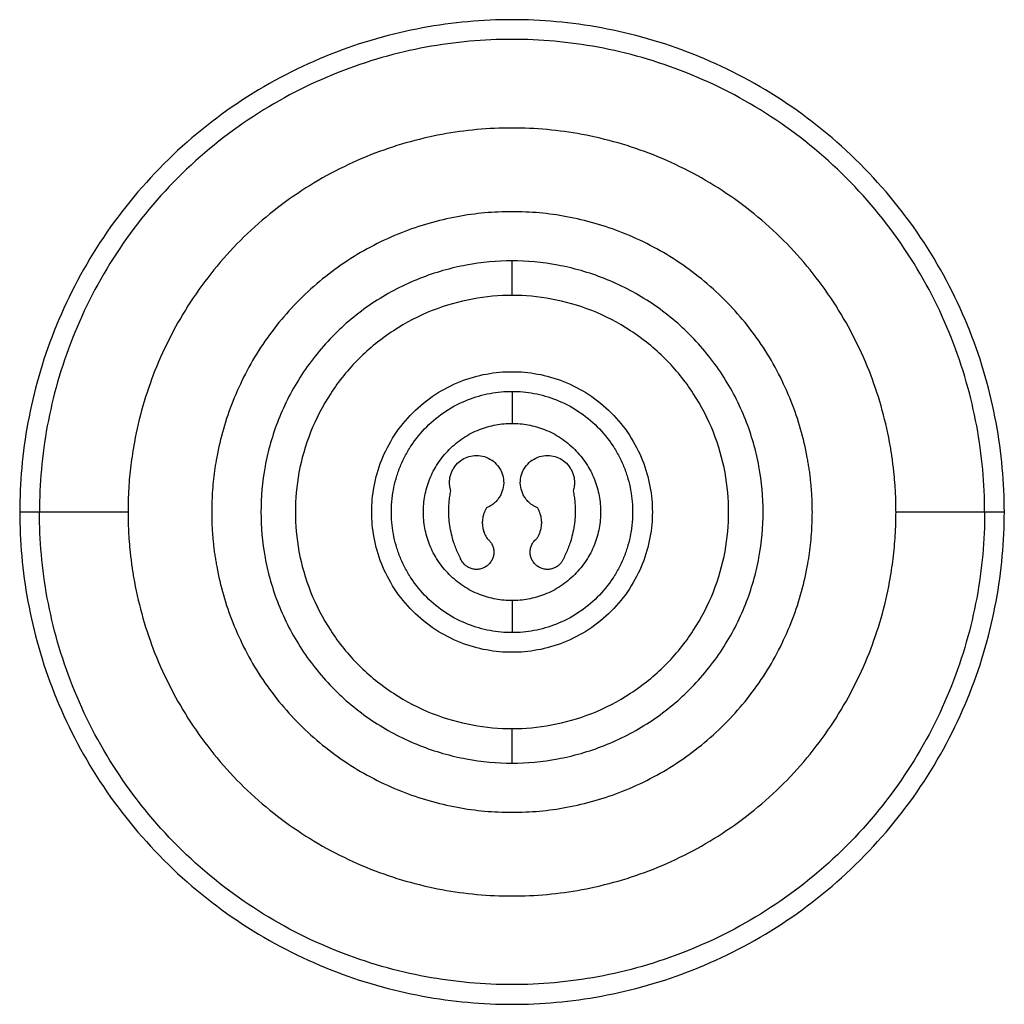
# Paper-space layout '_Posterior' of a CAD drawing. Header units: millimetres. Extents: x 2427 to 2527, y -50 to 50.
import ezdxf

# ---------------------------------------------------------------- set-up
doc = ezdxf.new("R2010")
doc.units = ezdxf.units.MM

psp = doc.layouts.new('_Posterior')

# ---------------------------------------------------------------- linework, layer by layer
at = {"color": 8, "linetype": 'Continuous', "lineweight": 25}
for p, q in [((2437.52, 0), (2428.52, 0)), ((2524.52, 0), (2515.52, 0))]:
    psp.add_line(p, q, dxfattribs=at)
at = {"color": 7, "linetype": 'Continuous', "lineweight": 25}
for points, knots in [([(2526.52, 0), (2526.52, 2.95), (2526.25, 6), (2525.11, 12.19), (2524.22, 15.33), (2521.79, 21.48), (2520.23, 24.5), (2516.5, 30.22), (2514.31, 32.91), (2509.43, 37.8), (2506.73, 39.98), (2501.02, 43.72), (2498, 45.27), (2491.84, 47.71), (2488.71, 48.59), (2482.52, 49.74), (2479.46, 50), (2473.57, 50), (2470.51, 49.74), (2464.32, 48.59), (2461.19, 47.71), (2455.03, 45.27), (2452.01, 43.72), (2446.3, 39.98), (2443.6, 37.8), (2438.72, 32.91), (2436.53, 30.22), (2432.8, 24.5), (2431.24, 21.48), (2428.81, 15.33), (2427.92, 12.19), (2426.78, 6), (2426.52, 2.95), (2426.52, 0)], [0, 0, 0, 0, 0.0625, 0.0625, 0.125, 0.125, 0.1875, 0.1875, 0.25, 0.25, 0.3125, 0.3125, 0.375, 0.375, 0.4375, 0.4375, 0.5, 0.5, 0.5625, 0.5625, 0.625, 0.625, 0.6875, 0.6875, 0.75, 0.75, 0.8125, 0.8125, 0.875, 0.875, 0.9375, 0.9375, 1, 1, 1, 1]), ([(2524.52, 0), (2524.52, 2.83), (2524.26, 5.76), (2523.16, 11.71), (2522.31, 14.71), (2519.98, 20.62), (2518.49, 23.52), (2514.9, 29.01), (2512.8, 31.6), (2508.11, 36.28), (2505.53, 38.38), (2500.04, 41.97), (2497.14, 43.46), (2491.23, 45.8), (2488.22, 46.65), (2482.28, 47.75), (2479.34, 48), (2473.69, 48), (2470.75, 47.75), (2464.81, 46.65), (2461.8, 45.8), (2455.89, 43.46), (2452.99, 41.97), (2447.5, 38.38), (2444.92, 36.28), (2440.23, 31.6), (2438.13, 29.01), (2434.55, 23.52), (2433.05, 20.62), (2430.72, 14.71), (2429.87, 11.71), (2428.77, 5.76), (2428.52, 2.83), (2428.52, 0)], [0, 0, 0, 0, 0.0625, 0.0625, 0.125, 0.125, 0.1875, 0.1875, 0.25, 0.25, 0.3125, 0.3125, 0.375, 0.375, 0.4375, 0.4375, 0.5, 0.5, 0.5625, 0.5625, 0.625, 0.625, 0.6875, 0.6875, 0.75, 0.75, 0.8125, 0.8125, 0.875, 0.875, 0.9375, 0.9375, 1, 1, 1, 1]), ([(2515.52, 0), (2515.51, 0.22), (2515.51, 0.65), (2515.5, 1.3), (2515.47, 1.95), (2515.43, 2.59), (2515.38, 3.24), (2515.32, 3.89), (2515.25, 4.53), (2515.17, 5.17), (2515.08, 5.82), (2514.98, 6.46), (2514.68, 8.12), (2514.06, 10.79), (2512.82, 14.43), (2511.2, 17.97), (2509.2, 21.4), (2506.84, 24.63), (2504.14, 27.63), (2501.15, 30.33), (2497.92, 32.68), (2494.49, 34.69), (2490.94, 36.3), (2487.31, 37.54), (2483.69, 38.39), (2480.08, 38.89), (2476.52, 39.05), (2472.95, 38.89), (2469.34, 38.39), (2465.72, 37.54), (2462.09, 36.3), (2458.54, 34.69), (2455.11, 32.68), (2451.88, 30.33), (2448.89, 27.63), (2446.19, 24.63), (2443.83, 21.4), (2441.83, 17.97), (2440.21, 14.43), (2438.97, 10.79), (2438.3, 7.95), (2437.96, 5.92), (2437.8, 4.75), (2437.67, 3.56), (2437.58, 2.38), (2437.53, 1.19), (2437.52, 0.4), (2437.52, 0)], [0, 0, 0, 0, 0.005308, 0.010609, 0.015905, 0.021198, 0.026488, 0.031777, 0.037068, 0.04236, 0.047656, 0.052958, 0.058266, 0.089137, 0.120009, 0.152167, 0.184325, 0.217167, 0.25001, 0.282852, 0.315695, 0.347853, 0.380012, 0.410883, 0.441755, 0.470877, 0.500001, 0.529123, 0.558247, 0.589118, 0.61999, 0.652148, 0.684306, 0.717148, 0.749991, 0.782833, 0.815676, 0.847834, 0.879993, 0.910864, 0.941736, 0.951462, 0.961169, 0.970868, 0.980566, 0.990274, 1, 1, 1, 1]), ([(2507.02, 0), (2507.01, 0.19), (2507.01, 0.56), (2507, 1.12), (2506.97, 1.67), (2506.94, 2.23), (2506.89, 2.79), (2506.83, 3.34), (2506.77, 3.9), (2506.69, 4.45), (2506.6, 5), (2506.37, 6.34), (2505.87, 8.44), (2504.9, 11.28), (2503.64, 14.05), (2502.08, 16.74), (2500.23, 19.27), (2498.12, 21.6), (2495.78, 23.72), (2493.25, 25.56), (2490.57, 27.13), (2487.8, 28.39), (2484.96, 29.36), (2481.22, 30.24), (2476.52, 30.67), (2471.81, 30.24), (2468.07, 29.36), (2465.23, 28.39), (2462.46, 27.13), (2459.78, 25.56), (2457.25, 23.72), (2454.91, 21.6), (2452.8, 19.27), (2450.95, 16.74), (2449.39, 14.05), (2448.13, 11.28), (2447.16, 8.44), (2446.62, 6.16), (2446.33, 4.45), (2446.19, 3.34), (2446.09, 2.23), (2446.03, 1.12), (2446.02, 0.37), (2446.02, 0)], [0, 0, 0, 0, 0.005839, 0.01167, 0.017495, 0.023317, 0.029136, 0.034956, 0.040777, 0.046602, 0.052434, 0.058273, 0.089148, 0.120023, 0.152185, 0.184348, 0.217194, 0.250041, 0.282887, 0.315734, 0.347896, 0.380058, 0.410933, 0.441809, 0.500001, 0.558193, 0.589068, 0.619944, 0.652106, 0.684268, 0.717114, 0.749961, 0.782808, 0.815655, 0.847816, 0.879979, 0.910854, 0.94173, 0.953399, 0.965045, 0.976684, 0.98833, 1, 1, 1, 1]), ([(2476.52, 25.5), (2475.01, 25.5), (2473.45, 25.37), (2470.3, 24.78), (2468.7, 24.33), (2465.56, 23.09), (2464.02, 22.3), (2461.1, 20.39), (2459.73, 19.28), (2457.24, 16.79), (2456.12, 15.41), (2454.22, 12.5), (2453.43, 10.96), (2452.18, 7.82), (2451.73, 6.22), (2451.15, 3.06), (2451.02, 1.5), (2451.02, -1.5), (2451.15, -3.06), (2451.73, -6.22), (2452.18, -7.82), (2453.43, -10.96), (2454.22, -12.5), (2456.12, -15.41), (2457.24, -16.79), (2459.73, -19.28), (2461.1, -20.39), (2464.02, -22.3), (2465.56, -23.09), (2468.7, -24.33), (2470.3, -24.78), (2473.45, -25.37), (2475.01, -25.5), (2476.52, -25.5)], [0, 0, 0, 0, 0.0625, 0.0625, 0.125, 0.125, 0.1875, 0.1875, 0.25, 0.25, 0.3125, 0.3125, 0.375, 0.375, 0.4375, 0.4375, 0.5, 0.5, 0.5625, 0.5625, 0.625, 0.625, 0.6875, 0.6875, 0.75, 0.75, 0.8125, 0.8125, 0.875, 0.875, 0.9375, 0.9375, 1, 1, 1, 1]), ([(2476.52, -25.5), (2478.02, -25.5), (2479.58, -25.37), (2482.73, -24.78), (2484.33, -24.33), (2487.47, -23.09), (2489.01, -22.3), (2491.93, -20.39), (2493.3, -19.28), (2495.79, -16.79), (2496.91, -15.41), (2498.81, -12.5), (2499.6, -10.96), (2500.85, -7.82), (2501.3, -6.22), (2501.88, -3.06), (2502.02, -1.5), (2502.02, 1.5), (2501.88, 3.06), (2501.3, 6.22), (2500.85, 7.82), (2499.6, 10.96), (2498.81, 12.5), (2496.91, 15.41), (2495.79, 16.79), (2493.3, 19.28), (2491.93, 20.39), (2489.01, 22.3), (2487.47, 23.09), (2484.33, 24.33), (2482.73, 24.78), (2479.58, 25.37), (2478.02, 25.5), (2476.52, 25.5)], [0, 0, 0, 0, 0.0625, 0.0625, 0.125, 0.125, 0.1875, 0.1875, 0.25, 0.25, 0.3125, 0.3125, 0.375, 0.375, 0.4375, 0.4375, 0.5, 0.5, 0.5625, 0.5625, 0.625, 0.625, 0.6875, 0.6875, 0.75, 0.75, 0.8125, 0.8125, 0.875, 0.875, 0.9375, 0.9375, 1, 1, 1, 1]), ([(2476.52, 22), (2476.52, 22.45), (2476.52, 22.89), (2476.52, 23.71), (2476.52, 24.09), (2476.52, 24.72), (2476.52, 24.97), (2476.52, 25.34), (2476.52, 25.45), (2476.52, 25.5)], [0, 0, 0, 0, 0.25, 0.25, 0.5, 0.5, 0.75, 0.75, 1, 1, 1, 1]), ([(2476.52, 22), (2475.22, 22), (2473.87, 21.88), (2471.15, 21.38), (2469.77, 20.99), (2467.06, 19.92), (2465.73, 19.24), (2463.22, 17.59), (2462.03, 16.63), (2459.88, 14.48), (2458.92, 13.3), (2457.28, 10.78), (2456.6, 9.45), (2455.52, 6.74), (2455.13, 5.37), (2454.63, 2.64), (2454.52, 1.3), (2454.52, 0)], [0, 0, 0, 0, 0.125, 0.125, 0.25, 0.25, 0.375, 0.375, 0.5, 0.5, 0.625, 0.625, 0.75, 0.75, 0.875, 0.875, 1, 1, 1, 1]), ([(2498.52, 0), (2498.52, 1.3), (2498.4, 2.64), (2497.9, 5.37), (2497.51, 6.74), (2496.43, 9.45), (2495.75, 10.78), (2494.11, 13.3), (2493.15, 14.48), (2491, 16.63), (2489.81, 17.59), (2487.3, 19.24), (2485.97, 19.92), (2483.26, 20.99), (2481.88, 21.38), (2479.16, 21.88), (2477.81, 22), (2476.52, 22)], [0, 0, 0, 0, 0.125, 0.125, 0.25, 0.25, 0.375, 0.375, 0.5, 0.5, 0.625, 0.625, 0.75, 0.75, 0.875, 0.875, 1, 1, 1, 1]), ([(2462.27, 0), (2462.27, 0.84), (2462.34, 1.71), (2462.67, 3.48), (2462.92, 4.37), (2463.61, 6.12), (2464.06, 6.98), (2465.12, 8.61), (2465.74, 9.38), (2467.13, 10.77), (2467.9, 11.39), (2469.53, 12.46), (2470.39, 12.9), (2472.15, 13.6), (2473.04, 13.85), (2474.8, 14.18), (2475.68, 14.25), (2477.35, 14.25), (2478.23, 14.18), (2479.99, 13.85), (2480.88, 13.6), (2482.64, 12.9), (2483.5, 12.46), (2485.13, 11.39), (2485.9, 10.77), (2487.29, 9.38), (2487.91, 8.61), (2488.97, 6.98), (2489.42, 6.12), (2490.11, 4.37), (2490.36, 3.48), (2490.69, 1.71), (2490.77, 0.84), (2490.77, 0)], [0, 0, 0, 0, 0.0625, 0.0625, 0.125, 0.125, 0.1875, 0.1875, 0.25, 0.25, 0.3125, 0.3125, 0.375, 0.375, 0.4375, 0.4375, 0.5, 0.5, 0.5625, 0.5625, 0.625, 0.625, 0.6875, 0.6875, 0.75, 0.75, 0.8125, 0.8125, 0.875, 0.875, 0.9375, 0.9375, 1, 1, 1, 1]), ([(2464.27, 0), (2464.27, 0.11), (2464.27, 0.32), (2464.28, 0.64), (2464.3, 0.96), (2464.33, 1.28), (2464.37, 1.6), (2464.41, 1.91), (2464.52, 2.51), (2464.72, 3.39), (2465.11, 4.53), (2465.62, 5.64), (2466.46, 7.09), (2467.79, 8.72), (2469.75, 10.32), (2471.95, 11.45), (2474.23, 12.11), (2476.52, 12.32), (2478.8, 12.11), (2481.08, 11.45), (2483.28, 10.32), (2485.24, 8.72), (2486.57, 7.09), (2487.41, 5.64), (2487.92, 4.53), (2488.31, 3.39), (2488.53, 2.44), (2488.65, 1.68), (2488.72, 1.12), (2488.76, 0.56), (2488.76, 0.19), (2488.77, 0)], [0, 0, 0, 0, 0.008344, 0.016674, 0.024996, 0.033314, 0.041636, 0.049966, 0.058311, 0.089206, 0.120102, 0.152285, 0.18447, 0.250119, 0.315767, 0.380052, 0.441771, 0.500002, 0.558232, 0.619951, 0.684236, 0.749885, 0.815534, 0.847716, 0.879901, 0.910796, 0.941693, 0.956284, 0.970846, 0.985407, 1, 1, 1, 1]), ([(2476.52, 12.25), (2476.52, 12.14), (2476.52, 11.98), (2476.52, 11.57), (2476.52, 11.33), (2476.52, 10.76), (2476.52, 10.44), (2476.52, 9.75), (2476.52, 9.38), (2476.52, 9)], [0, 0, 0, 0, 0.25, 0.25, 0.5, 0.5, 0.75, 0.75, 1, 1, 1, 1]), ([(2476.52, -9), (2475.98, -9), (2475.43, -8.95), (2474.32, -8.75), (2473.76, -8.59), (2472.65, -8.15), (2472.1, -7.87), (2471.08, -7.2), (2470.59, -6.8), (2469.71, -5.92), (2469.32, -5.44), (2468.65, -4.41), (2468.37, -3.87), (2467.93, -2.76), (2467.77, -2.19), (2467.56, -1.08), (2467.52, -0.53), (2467.52, 0.53), (2467.56, 1.08), (2467.77, 2.19), (2467.93, 2.76), (2468.37, 3.87), (2468.65, 4.41), (2469.32, 5.44), (2469.71, 5.92), (2470.59, 6.8), (2471.08, 7.2), (2472.1, 7.87), (2472.65, 8.15), (2473.76, 8.59), (2474.32, 8.75), (2475.43, 8.95), (2475.98, 9), (2476.52, 9)], [0, 0, 0, 0, 0.0625, 0.0625, 0.125, 0.125, 0.1875, 0.1875, 0.25, 0.25, 0.3125, 0.3125, 0.375, 0.375, 0.4375, 0.4375, 0.5, 0.5, 0.5625, 0.5625, 0.625, 0.625, 0.6875, 0.6875, 0.75, 0.75, 0.8125, 0.8125, 0.875, 0.875, 0.9375, 0.9375, 1, 1, 1, 1]), ([(2476.52, 9), (2477.05, 9), (2477.6, 8.95), (2478.71, 8.75), (2479.27, 8.59), (2480.38, 8.15), (2480.93, 7.87), (2481.95, 7.2), (2482.44, 6.8), (2483.32, 5.92), (2483.71, 5.44), (2484.38, 4.41), (2484.66, 3.87), (2485.1, 2.76), (2485.26, 2.19), (2485.47, 1.08), (2485.52, 0.53), (2485.52, -0.53), (2485.47, -1.08), (2485.26, -2.19), (2485.1, -2.76), (2484.66, -3.87), (2484.38, -4.41), (2483.71, -5.44), (2483.32, -5.92), (2482.44, -6.8), (2481.95, -7.2), (2480.93, -7.87), (2480.38, -8.15), (2479.27, -8.59), (2478.71, -8.75), (2477.6, -8.95), (2477.05, -9), (2476.52, -9)], [0, 0, 0, 0, 0.0625, 0.0625, 0.125, 0.125, 0.1875, 0.1875, 0.25, 0.25, 0.3125, 0.3125, 0.375, 0.375, 0.4375, 0.4375, 0.5, 0.5, 0.5625, 0.5625, 0.625, 0.625, 0.6875, 0.6875, 0.75, 0.75, 0.8125, 0.8125, 0.875, 0.875, 0.9375, 0.9375, 1, 1, 1, 1]), ([(2470.3, 2.16), (2470.28, 2.21), (2470.25, 2.3), (2470.22, 2.45), (2470.19, 2.6), (2470.18, 2.75), (2470.16, 2.99), (2470.18, 3.31), (2470.25, 3.71), (2470.39, 4.1), (2470.65, 4.59), (2471.1, 5.11), (2471.77, 5.53), (2472.52, 5.75), (2473.32, 5.75), (2474.11, 5.51), (2474.8, 5.05), (2475.3, 4.43), (2475.61, 3.71), (2475.71, 2.93), (2475.59, 2.26), (2475.38, 1.74), (2475.17, 1.39), (2474.9, 1.07), (2474.64, 0.83), (2474.39, 0.66), (2474.17, 0.53), (2474.01, 0.47), (2473.94, 0.44)], [0, 0, 0, 0, 0.011914, 0.023775, 0.035618, 0.047479, 0.059396, 0.091284, 0.123179, 0.156048, 0.188923, 0.253488, 0.314385, 0.372413, 0.434788, 0.500007, 0.565225, 0.6276, 0.685628, 0.746526, 0.81109, 0.843959, 0.876834, 0.908722, 0.940617, 0.960438, 0.980176, 1, 1, 1, 1]), ([(2479.09, 0.44), (2479.05, 0.45), (2478.95, 0.49), (2478.82, 0.56), (2478.69, 0.64), (2478.56, 0.72), (2478.37, 0.86), (2478.13, 1.07), (2477.86, 1.39), (2477.65, 1.74), (2477.44, 2.26), (2477.32, 2.93), (2477.42, 3.71), (2477.73, 4.43), (2478.23, 5.05), (2478.92, 5.51), (2479.71, 5.75), (2480.51, 5.75), (2481.26, 5.53), (2481.93, 5.11), (2482.38, 4.59), (2482.64, 4.1), (2482.78, 3.71), (2482.85, 3.31), (2482.87, 2.95), (2482.84, 2.65), (2482.8, 2.4), (2482.76, 2.24), (2482.73, 2.16)], [0, 0, 0, 0, 0.0119143, 0.0237749, 0.0356179, 0.0474795, 0.0593958, 0.0912843, 0.1231794, 0.1560476, 0.1889228, 0.2534876, 0.3143855, 0.3724134, 0.4347879, 0.5000066, 0.5652254, 0.6275998, 0.6856278, 0.7465257, 0.8110904, 0.8439586, 0.8768339, 0.9087222, 0.9406175, 0.960438, 0.9801763, 1, 1, 1, 1]), ([(2471.3, -4.75), (2471.26, -4.66), (2471.17, -4.49), (2471.04, -4.22), (2470.92, -3.95), (2470.81, -3.68), (2470.71, -3.41), (2470.55, -2.94), (2470.36, -2.27), (2470.19, -1.38), (2470.1, -0.49), (2470.09, 0.3), (2470.13, 0.99), (2470.19, 1.58), (2470.26, 1.96), (2470.3, 2.16)], [0, 0, 0, 0, 0.041423, 0.082782, 0.124109, 0.165437, 0.206798, 0.248225, 0.374112, 0.500012, 0.625899, 0.7518, 0.834574, 0.91722, 1, 1, 1, 1]), ([(2482.73, 2.16), (2482.75, 2.06), (2482.79, 1.87), (2482.83, 1.58), (2482.87, 1.29), (2482.9, 0.99), (2482.92, 0.7), (2482.94, 0.2), (2482.93, -0.49), (2482.84, -1.38), (2482.67, -2.27), (2482.46, -3.03), (2482.22, -3.68), (2481.99, -4.23), (2481.82, -4.58), (2481.73, -4.75)], [0, 0, 0, 0, 0.0414235, 0.0827823, 0.1241091, 0.1654366, 0.2067976, 0.2482248, 0.3741117, 0.5000122, 0.625899, 0.7517996, 0.8345737, 0.9172198, 1, 1, 1, 1]), ([(2428.52, 0), (2428.28, 0), (2428.03, 0), (2427.53, 0), (2427.3, 0), (2426.91, 0), (2426.75, 0), (2426.56, 0), (2426.52, 0), (2426.52, 0)], [0, 0, 0, 0, 0.25, 0.25, 0.5, 0.5, 0.75, 0.75, 1, 1, 1, 1]), ([(2426.52, 0), (2426.52, -2.95), (2426.78, -6), (2427.92, -12.19), (2428.81, -15.33), (2431.24, -21.48), (2432.8, -24.5), (2436.53, -30.22), (2438.72, -32.91), (2443.6, -37.8), (2446.3, -39.98), (2452.01, -43.72), (2455.03, -45.27), (2461.19, -47.71), (2464.32, -48.59), (2470.51, -49.74), (2473.57, -50), (2479.46, -50), (2482.52, -49.74), (2488.71, -48.59), (2491.84, -47.71), (2498, -45.27), (2501.02, -43.72), (2506.73, -39.98), (2509.43, -37.8), (2514.31, -32.91), (2516.5, -30.22), (2520.23, -24.5), (2521.79, -21.48), (2524.22, -15.33), (2525.11, -12.19), (2526.25, -6), (2526.52, -2.95), (2526.52, 0)], [0, 0, 0, 0, 0.0625, 0.0625, 0.125, 0.125, 0.1875, 0.1875, 0.25, 0.25, 0.3125, 0.3125, 0.375, 0.375, 0.4375, 0.4375, 0.5, 0.5, 0.5625, 0.5625, 0.625, 0.625, 0.6875, 0.6875, 0.75, 0.75, 0.8125, 0.8125, 0.875, 0.875, 0.9375, 0.9375, 1, 1, 1, 1]), ([(2473.94, 0.44), (2473.91, 0.39), (2473.85, 0.3), (2473.78, 0.15), (2473.71, 0), (2473.66, -0.15), (2473.58, -0.38), (2473.51, -0.71), (2473.49, -1.14), (2473.53, -1.56), (2473.61, -1.92), (2473.73, -2.22), (2473.84, -2.47), (2473.94, -2.62), (2473.99, -2.69)], [0, 0, 0, 0, 0.0491281, 0.0980266, 0.1468496, 0.1957524, 0.244889, 0.3724449, 0.5000283, 0.6275837, 0.7551676, 0.8368916, 0.9182634, 1, 1, 1, 1]), ([(2479.04, -2.69), (2479.07, -2.65), (2479.13, -2.56), (2479.21, -2.42), (2479.28, -2.27), (2479.34, -2.12), (2479.42, -1.89), (2479.5, -1.56), (2479.54, -1.14), (2479.52, -0.71), (2479.44, -0.35), (2479.34, -0.05), (2479.23, 0.2), (2479.14, 0.36), (2479.09, 0.44)], [0, 0, 0, 0, 0.049128, 0.098027, 0.14685, 0.195752, 0.244889, 0.372445, 0.500028, 0.627584, 0.755168, 0.836892, 0.918263, 1, 1, 1, 1]), ([(2526.52, 0), (2526.52, 0), (2526.47, 0), (2526.28, 0), (2526.12, 0), (2525.73, 0), (2525.5, 0), (2525.01, 0), (2524.75, 0), (2524.52, 0)], [0, 0, 0, 0, 0.25, 0.25, 0.5, 0.5, 0.75, 0.75, 1, 1, 1, 1]), ([(2524.52, 0), (2524.52, -2.83), (2524.26, -5.76), (2523.16, -11.71), (2522.31, -14.71), (2519.98, -20.62), (2518.49, -23.52), (2514.9, -29.01), (2512.8, -31.6), (2508.11, -36.28), (2505.53, -38.38), (2500.04, -41.97), (2497.14, -43.46), (2491.23, -45.8), (2488.22, -46.65), (2482.28, -47.75), (2479.34, -48), (2473.69, -48), (2470.75, -47.75), (2464.81, -46.65), (2461.8, -45.8), (2455.89, -43.46), (2452.99, -41.97), (2447.5, -38.38), (2444.92, -36.28), (2440.23, -31.6), (2438.13, -29.01), (2434.55, -23.52), (2433.05, -20.62), (2430.72, -14.71), (2429.87, -11.71), (2428.77, -5.76), (2428.52, -2.83), (2428.52, 0)], [0, 0, 0, 0, 0.0625, 0.0625, 0.125, 0.125, 0.1875, 0.1875, 0.25, 0.25, 0.3125, 0.3125, 0.375, 0.375, 0.4375, 0.4375, 0.5, 0.5, 0.5625, 0.5625, 0.625, 0.625, 0.6875, 0.6875, 0.75, 0.75, 0.8125, 0.8125, 0.875, 0.875, 0.9375, 0.9375, 1, 1, 1, 1]), ([(2437.52, 0), (2437.52, -0.22), (2437.52, -0.65), (2437.54, -1.3), (2437.56, -1.95), (2437.6, -2.59), (2437.65, -3.24), (2437.71, -3.89), (2437.78, -4.53), (2437.86, -5.17), (2437.95, -5.82), (2438.05, -6.46), (2438.35, -8.12), (2438.97, -10.79), (2440.21, -14.43), (2441.83, -17.97), (2443.83, -21.4), (2446.19, -24.63), (2448.89, -27.63), (2451.88, -30.33), (2455.11, -32.68), (2458.54, -34.69), (2462.09, -36.3), (2465.72, -37.54), (2469.34, -38.39), (2472.95, -38.89), (2476.52, -39.05), (2480.08, -38.89), (2483.69, -38.39), (2487.31, -37.54), (2490.94, -36.3), (2494.49, -34.69), (2497.92, -32.68), (2501.15, -30.33), (2504.14, -27.63), (2506.84, -24.63), (2509.2, -21.4), (2511.2, -17.97), (2512.82, -14.43), (2514.06, -10.79), (2514.73, -7.95), (2515.07, -5.92), (2515.23, -4.75), (2515.36, -3.56), (2515.45, -2.38), (2515.5, -1.19), (2515.51, -0.4), (2515.52, 0)], [0, 0, 0, 0, 0.005308, 0.010609, 0.015905, 0.021198, 0.026488, 0.031777, 0.037068, 0.04236, 0.047656, 0.052958, 0.058266, 0.089137, 0.120009, 0.152167, 0.184325, 0.217167, 0.25001, 0.282852, 0.315695, 0.347853, 0.380012, 0.410883, 0.441755, 0.470877, 0.500001, 0.529124, 0.558247, 0.589118, 0.61999, 0.652148, 0.684306, 0.717148, 0.749991, 0.782833, 0.815676, 0.847834, 0.879993, 0.910864, 0.941736, 0.951462, 0.961169, 0.970868, 0.980566, 0.990274, 1, 1, 1, 1]), ([(2446.02, 0), (2446.02, -0.19), (2446.02, -0.56), (2446.03, -1.12), (2446.06, -1.67), (2446.09, -2.23), (2446.14, -2.79), (2446.2, -3.34), (2446.26, -3.9), (2446.34, -4.45), (2446.43, -5), (2446.66, -6.34), (2447.16, -8.44), (2448.13, -11.28), (2449.39, -14.05), (2450.95, -16.74), (2452.8, -19.27), (2454.91, -21.6), (2457.25, -23.72), (2459.78, -25.56), (2462.46, -27.13), (2465.23, -28.39), (2468.07, -29.36), (2471.81, -30.24), (2476.52, -30.67), (2481.22, -30.24), (2484.96, -29.36), (2487.8, -28.39), (2490.57, -27.13), (2493.25, -25.56), (2495.78, -23.72), (2498.12, -21.6), (2500.23, -19.27), (2502.08, -16.74), (2503.64, -14.05), (2504.9, -11.28), (2505.87, -8.44), (2506.41, -6.16), (2506.7, -4.45), (2506.84, -3.34), (2506.94, -2.23), (2507, -1.12), (2507.01, -0.37), (2507.02, 0)], [0, 0, 0, 0, 0.005839, 0.01167, 0.017495, 0.023317, 0.029136, 0.034956, 0.040777, 0.046602, 0.052434, 0.058273, 0.089148, 0.120023, 0.152185, 0.184348, 0.217194, 0.250041, 0.282887, 0.315734, 0.347896, 0.380058, 0.410933, 0.441809, 0.500001, 0.558193, 0.589068, 0.619944, 0.652106, 0.684268, 0.717114, 0.749961, 0.782808, 0.815655, 0.847816, 0.879979, 0.910854, 0.94173, 0.953399, 0.965045, 0.976684, 0.98833, 1, 1, 1, 1]), ([(2454.52, 0), (2454.52, -1.3), (2454.63, -2.64), (2455.13, -5.37), (2455.52, -6.74), (2456.6, -9.45), (2457.28, -10.78), (2458.92, -13.3), (2459.88, -14.48), (2462.03, -16.63), (2463.22, -17.59), (2465.73, -19.24), (2467.06, -19.92), (2469.77, -20.99), (2471.15, -21.38), (2473.87, -21.88), (2475.22, -22), (2476.52, -22)], [0, 0, 0, 0, 0.125, 0.125, 0.25, 0.25, 0.375, 0.375, 0.5, 0.5, 0.625, 0.625, 0.75, 0.75, 0.875, 0.875, 1, 1, 1, 1]), ([(2490.77, 0), (2490.77, -0.84), (2490.69, -1.71), (2490.36, -3.48), (2490.11, -4.37), (2489.42, -6.12), (2488.97, -6.98), (2487.91, -8.61), (2487.29, -9.38), (2485.9, -10.77), (2485.13, -11.39), (2483.5, -12.46), (2482.64, -12.9), (2480.88, -13.6), (2479.99, -13.85), (2478.23, -14.18), (2477.35, -14.25), (2475.68, -14.25), (2474.8, -14.18), (2473.04, -13.85), (2472.15, -13.6), (2470.39, -12.9), (2469.53, -12.46), (2467.9, -11.39), (2467.13, -10.77), (2465.74, -9.38), (2465.12, -8.61), (2464.06, -6.98), (2463.61, -6.12), (2462.92, -4.37), (2462.67, -3.48), (2462.34, -1.71), (2462.27, -0.84), (2462.27, 0)], [0, 0, 0, 0, 0.0625, 0.0625, 0.125, 0.125, 0.1875, 0.1875, 0.25, 0.25, 0.3125, 0.3125, 0.375, 0.375, 0.4375, 0.4375, 0.5, 0.5, 0.5625, 0.5625, 0.625, 0.625, 0.6875, 0.6875, 0.75, 0.75, 0.8125, 0.8125, 0.875, 0.875, 0.9375, 0.9375, 1, 1, 1, 1]), ([(2488.77, 0), (2488.76, -0.11), (2488.76, -0.32), (2488.75, -0.64), (2488.73, -0.96), (2488.7, -1.28), (2488.66, -1.6), (2488.62, -1.91), (2488.51, -2.51), (2488.31, -3.39), (2487.92, -4.53), (2487.41, -5.64), (2486.57, -7.09), (2485.24, -8.72), (2483.28, -10.32), (2481.08, -11.45), (2478.8, -12.11), (2476.52, -12.32), (2474.23, -12.11), (2471.95, -11.45), (2469.75, -10.32), (2467.79, -8.72), (2466.46, -7.09), (2465.62, -5.64), (2465.11, -4.53), (2464.72, -3.39), (2464.5, -2.44), (2464.38, -1.68), (2464.31, -1.12), (2464.27, -0.56), (2464.27, -0.19), (2464.27, 0)], [0, 0, 0, 0, 0.008344, 0.016674, 0.024996, 0.033314, 0.041636, 0.049966, 0.058311, 0.089206, 0.120102, 0.152285, 0.18447, 0.250119, 0.315767, 0.380052, 0.441771, 0.500002, 0.558232, 0.619951, 0.684236, 0.749885, 0.815534, 0.847716, 0.879901, 0.910796, 0.941693, 0.956284, 0.970846, 0.985407, 1, 1, 1, 1]), ([(2476.52, -22), (2477.81, -22), (2479.16, -21.88), (2481.88, -21.38), (2483.26, -20.99), (2485.97, -19.92), (2487.3, -19.24), (2489.81, -17.59), (2491, -16.63), (2493.15, -14.48), (2494.11, -13.3), (2495.75, -10.78), (2496.43, -9.45), (2497.51, -6.74), (2497.9, -5.37), (2498.4, -2.64), (2498.52, -1.3), (2498.52, 0)], [0, 0, 0, 0, 0.125, 0.125, 0.25, 0.25, 0.375, 0.375, 0.5, 0.5, 0.625, 0.625, 0.75, 0.75, 0.875, 0.875, 1, 1, 1, 1]), ([(2473.99, -2.69), (2474.02, -2.72), (2474.09, -2.78), (2474.18, -2.87), (2474.27, -2.97), (2474.35, -3.07), (2474.42, -3.18), (2474.53, -3.38), (2474.64, -3.68), (2474.68, -4.09), (2474.64, -4.48), (2474.5, -4.86), (2474.29, -5.2), (2473.99, -5.48), (2473.64, -5.69), (2473.26, -5.81), (2472.86, -5.85), (2472.47, -5.79), (2472.09, -5.64), (2471.79, -5.43), (2471.57, -5.21), (2471.41, -4.99), (2471.34, -4.83), (2471.3, -4.75)], [0, 0, 0, 0, 0.020854, 0.04147, 0.061966, 0.082462, 0.103081, 0.123938, 0.188022, 0.25212, 0.312748, 0.373391, 0.436711, 0.500044, 0.563364, 0.626697, 0.687326, 0.747969, 0.812052, 0.87615, 0.91759, 0.958553, 1, 1, 1, 1]), ([(2481.73, -4.75), (2481.71, -4.79), (2481.68, -4.87), (2481.61, -4.99), (2481.54, -5.1), (2481.46, -5.2), (2481.37, -5.3), (2481.21, -5.46), (2480.94, -5.64), (2480.56, -5.79), (2480.17, -5.85), (2479.77, -5.81), (2479.39, -5.69), (2479.04, -5.48), (2478.74, -5.2), (2478.53, -4.86), (2478.39, -4.48), (2478.35, -4.09), (2478.39, -3.68), (2478.51, -3.34), (2478.67, -3.07), (2478.84, -2.86), (2478.98, -2.75), (2479.04, -2.69)], [0, 0, 0, 0, 0.020854, 0.04147, 0.061966, 0.082462, 0.103081, 0.123938, 0.188022, 0.25212, 0.312748, 0.373391, 0.436711, 0.500044, 0.563364, 0.626697, 0.687326, 0.747969, 0.812052, 0.87615, 0.91759, 0.958553, 1, 1, 1, 1]), ([(2476.52, -9), (2476.52, -9.38), (2476.52, -9.75), (2476.52, -10.44), (2476.52, -10.76), (2476.52, -11.33), (2476.52, -11.57), (2476.52, -11.98), (2476.52, -12.14), (2476.52, -12.25)], [0, 0, 0, 0, 0.25, 0.25, 0.5, 0.5, 0.75, 0.75, 1, 1, 1, 1]), ([(2476.52, -25.5), (2476.52, -25.45), (2476.52, -25.34), (2476.52, -24.97), (2476.52, -24.72), (2476.52, -24.09), (2476.52, -23.71), (2476.52, -22.89), (2476.52, -22.45), (2476.52, -22)], [0, 0, 0, 0, 0.25, 0.25, 0.5, 0.5, 0.75, 0.75, 1, 1, 1, 1])]:
    psp.add_open_spline(points, degree=3, knots=knots, dxfattribs=at)

doc.saveas('drawing.dxf')
